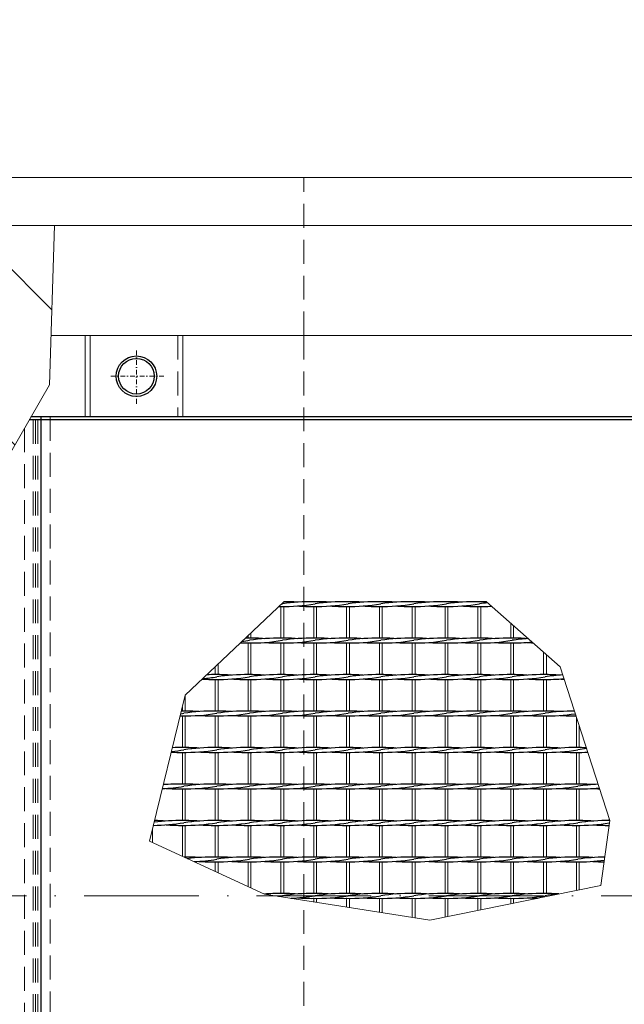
# Model space of a CAD drawing. Header units: millimetres. Extents: x -6178 to 46156, y -8419 to 8560.
# Tile 28 of 256: x 1357 to 1989, y -2119 to -1091. Entities that reach past the tile are written whole.
import ezdxf

# ---------------------------------------------------------------- set-up
doc = ezdxf.new("R2010")
doc.units = ezdxf.units.MM
for name, pattern in [('ACAD_ISO10W100', [18, 12, -3, 0, -3]), ('DASHDOT', [1, 0.5, -0.25, 0, -0.25]), ('HIDDEN', [0.375, 0.25, -0.125])]:
    doc.linetypes.add(name, pattern=pattern)
doc.layers.add('Beschriftung', color=7, linetype='Continuous')
for name, color, linetype, lineweight in [('Betonfundamente', 7, 'Continuous', 18), ('Geländer', 7, 'Continuous', 25), ('Pflaster-Gehweg', 7, 'Continuous', 15), ('Stufen&Podest', 7, 'Continuous', 9), ('Tragegurt', 7, 'Continuous', 20)]:
    doc.layers.add(name, color=color, linetype=linetype, lineweight=lineweight)
doc.styles.add('LBB3.5M1000', font='isocp.shx', dxfattribs={"height": 3.5})

msp = doc.modelspace()

# ---------------------------------------------------------------- hatches: boundary and pattern name
at = {"layer": 'Pflaster-Gehweg'}
h = msp.add_hatch(dxfattribs=at)
h.set_pattern_fill('AR-HBONE', color=256, scale=1.25, style=0)
h.set_pattern_definition([(45, (-179620.36, 16356.67), (2e-14, 179.60512), [381, -127]), (135, (-179530.56, 16446.47), (2e-14, 179.60512), [381, -127])])
h.paths.add_polyline_path([(1388.6111, -1471.7442), (1326.17742, -1579.88251), (1256.83498, -1700.37847), (1178.93061, -1928.78937), (1040.52339, -1986.17134), (918.69256, -2053.27063), (849.48052, -2053.27063), (562.84992, -1949.71329), (496.7157, -1883.57907), (431.36977, -1745.11127), (397.76886, -1552.19291), (367.84898, -1488.19482), (262.31265, -1305.40053), (1393.65418, -1305.40053)], flags=0)

# ---------------------------------------------------------------- linework, layer by layer
at = {"linetype": 'ACAD_ISO10W100', "lineweight": 18, "ltscale": 10}
msp.add_line((7127.74035, -2005.40053), (-5297.4259, -2005.40053), dxfattribs=at)
at = {"layer": 'Betonfundamente', "linetype": 'HIDDEN', "ltscale": 100}
for p, q in [((1654.38052, -1420.40053), (1654.38052, -1255.40053)), ((2654.38052, -1255.40053), (1654.38052, -1255.40053)), ((1654.38052, -1420.40053), (1654.38052, -2590.40053))]:
    msp.add_line(p, q, dxfattribs=at)
at = {"layer": 'Betonfundamente', "linetype": 'HIDDEN', "lineweight": 9, "ltscale": 100}
for p, q in [((1371.47304, -1508.40053), (1371.47304, -2502.40053)), ((1374.07112, -1508.40053), (1374.07112, -2502.40053)), ((1376.38052, -1508.40053), (1376.38052, -2502.40053)), ((1389.38052, -1505.40053), (1389.38052, -2505.40053)), ((1362.38052, -1517.1769), (1362.38052, -2502.40053))]:
    msp.add_line(p, q, dxfattribs=at)
at = {"layer": 'Geländer', "lineweight": 9}
for p, q in [((1425.96909, -1420.40053), (1425.96909, -1505.40053)), ((1430.96665, -1420.40053), (1430.96665, -1505.40053)), ((1527.79439, -1420.40053), (1527.79439, -1505.40053))]:
    msp.add_line(p, q, dxfattribs=at)
at = {"layer": 'Geländer', "linetype": 'HIDDEN', "lineweight": 9, "ltscale": 100}
msp.add_line((1522.79682, -1420.40053), (1522.79682, -1505.40053), dxfattribs=at)
at = {"layer": 'Geländer', "linetype": 'DASHDOT', "lineweight": 9, "ltscale": 10}
for p, q in [((1479.38052, -1491.55799), (1479.38052, -1434.24307)), ((1508.03798, -1462.90053), (1450.72306, -1462.90053))]:
    msp.add_line(p, q, dxfattribs=at)
at = {"layer": 'Geländer'}
for radius in [21.2, 18.6]:
    msp.add_circle((1479.38052, -1462.90053), radius, dxfattribs=at)
at = {"layer": 'Pflaster-Gehweg'}
for p, q in [((2004.38052, -1255.40053), (-4546.19553, -1255.40053)), ((2004.38052, -1305.40053), (-4546.19553, -1305.40053))]:
    msp.add_line(p, q, dxfattribs=at)
at = {"layer": 'Pflaster-Gehweg', "lineweight": 9}
msp.add_lwpolyline([(1393.65418, -1305.40053), (1388.6111, -1471.7442), (1326.17742, -1579.88251), (1256.83498, -1700.37847), (1219.53989, -1809.72543), (1178.93061, -1928.78937), (1040.52339, -1986.17134), (918.69256, -2053.27063), (849.48052, -2053.27063), (677.51749, -1991.14176), (562.84992, -1949.71329), (496.7157, -1883.57907), (431.36977, -1745.11127), (397.76886, -1552.19291), (367.84898, -1488.19482), (262.31265, -1305.40053)], dxfattribs=at)
at = {"layer": 'Stufen&Podest', "lineweight": 30}
for p, q in [((1389.38052, -1508.40053), (1367.44756, -1508.40053)), ((1379.38052, -1508.40053), (1367.44756, -1508.40053)), ((4442.50169, -1505.40053), (1369.17961, -1505.40053)), ((1379.38052, -1505.40053), (1379.38052, -2505.40053)), ((2929.38052, -1508.40053), (1389.38052, -1508.40053))]:
    msp.add_line(p, q, dxfattribs=at)
at = {"layer": 'Stufen&Podest', "lineweight": 20}
for p, q in [((1630.38052, -1703.35862), (1630.38052, -1736.45862)), ((1633.38052, -1703.37034), (1633.38052, -1736.4469)), ((1733.28052, -1698.395), (1733.28052, -1698.35862)), ((1733.28052, -1703.35862), (1733.28052, -1736.45862)), ((1736.28052, -1698.39644), (1736.28052, -1698.3469)), ((1736.28052, -1703.37034), (1736.28052, -1736.4469)), ((1767.58052, -1698.41151), (1767.58052, -1698.35862)), ((1767.58052, -1703.35862), (1767.58052, -1736.45862)), ((1770.58052, -1698.41296), (1770.58052, -1698.3469)), ((1770.58052, -1703.37034), (1770.58052, -1736.4469)), ((1870.48052, -1720.87532), (1870.48052, -1736.45862)), ((1873.48052, -1723.51385), (1873.48052, -1736.4469)), ((1596.08052, -1733.78433), (1596.08052, -1736.45862)), ((1599.08052, -1730.93414), (1599.08052, -1736.4469)), ((1596.08052, -1741.45862), (1596.08052, -1774.55862)), ((1599.08052, -1741.47034), (1599.08052, -1774.5469)), ((1630.38052, -1741.45862), (1630.38052, -1774.55862)), ((1633.38052, -1741.47034), (1633.38052, -1774.5469)), ((1733.28052, -1741.45862), (1733.28052, -1774.55862)), ((1736.28052, -1741.47034), (1736.28052, -1774.5469)), ((1767.58052, -1741.45862), (1767.58052, -1774.55862)), ((1770.58052, -1741.47034), (1770.58052, -1774.5469)), ((1870.48052, -1741.45862), (1870.48052, -1774.55862)), ((1873.48052, -1741.47034), (1873.48052, -1774.5469)), ((1904.78052, -1751.04243), (1904.78052, -1774.55862)), ((1907.78052, -1753.68095), (1907.78052, -1774.5469)), ((1596.08052, -1779.55862), (1596.08052, -1812.65862)), ((1599.08052, -1779.57034), (1599.08052, -1812.6469)), ((1630.38052, -1779.55862), (1630.38052, -1812.65862)), ((1633.38052, -1779.57034), (1633.38052, -1812.6469)), ((1733.28052, -1779.55862), (1733.28052, -1812.65862)), ((1736.28052, -1779.57034), (1736.28052, -1812.6469)), ((1767.58052, -1779.55862), (1767.58052, -1812.65862)), ((1770.58052, -1779.57034), (1770.58052, -1812.6469)), ((1870.48052, -1779.55862), (1870.48052, -1812.65862)), ((1873.48052, -1779.57034), (1873.48052, -1812.6469)), ((1904.78052, -1779.55862), (1904.78052, -1812.65862)), ((1907.78052, -1779.57034), (1907.78052, -1812.6469)), ((1596.08052, -1817.65862), (1596.08052, -1850.75862)), ((1599.08052, -1817.67034), (1599.08052, -1850.7469)), ((1630.38052, -1817.65862), (1630.38052, -1850.75862)), ((1633.38052, -1817.67034), (1633.38052, -1850.7469)), ((1733.28052, -1817.65862), (1733.28052, -1850.75862)), ((1736.28052, -1817.67034), (1736.28052, -1850.7469)), ((1767.58052, -1817.65862), (1767.58052, -1850.75862)), ((1770.58052, -1817.67034), (1770.58052, -1850.7469)), ((1870.48052, -1817.65862), (1870.48052, -1850.75862)), ((1873.48052, -1817.67034), (1873.48052, -1850.7469)), ((1904.78052, -1817.65862), (1904.78052, -1850.75862)), ((1907.78052, -1817.67034), (1907.78052, -1850.7469)), ((1596.08052, -1855.75862), (1596.08052, -1888.85862)), ((1599.08052, -1855.77034), (1599.08052, -1888.8469)), ((1630.38052, -1855.75862), (1630.38052, -1888.85862)), ((1633.38052, -1855.77034), (1633.38052, -1888.8469)), ((1733.28052, -1855.75862), (1733.28052, -1888.85862)), ((1736.28052, -1855.77034), (1736.28052, -1888.8469)), ((1767.58052, -1855.75862), (1767.58052, -1888.85862)), ((1770.58052, -1855.77034), (1770.58052, -1888.8469)), ((1870.48052, -1855.75862), (1870.48052, -1888.85862)), ((1873.48052, -1855.77034), (1873.48052, -1888.8469)), ((1904.78052, -1855.75862), (1904.78052, -1888.85862)), ((1907.78052, -1855.77034), (1907.78052, -1888.8469)), ((1596.08052, -1893.85862), (1596.08052, -1926.95862)), ((1599.08052, -1893.87034), (1599.08052, -1926.9469)), ((1630.38052, -1893.85862), (1630.38052, -1926.95862)), ((1633.38052, -1893.87034), (1633.38052, -1926.9469)), ((1733.28052, -1893.85862), (1733.28052, -1926.95862)), ((1736.28052, -1893.87034), (1736.28052, -1926.9469)), ((1767.58052, -1893.85862), (1767.58052, -1926.95862)), ((1770.58052, -1893.87034), (1770.58052, -1926.9469)), ((1870.48052, -1893.85862), (1870.48052, -1926.95862)), ((1873.48052, -1893.87034), (1873.48052, -1926.9469)), ((1904.78052, -1893.85862), (1904.78052, -1926.95862)), ((1907.78052, -1893.87034), (1907.78052, -1926.9469)), ((1596.08052, -1931.95862), (1596.08052, -1965.05862)), ((1599.08052, -1931.97034), (1599.08052, -1965.0469)), ((1630.38052, -1931.95862), (1630.38052, -1965.05862)), ((1633.38052, -1931.97034), (1633.38052, -1965.0469)), ((1733.28052, -1931.95862), (1733.28052, -1965.05862)), ((1736.28052, -1931.97034), (1736.28052, -1965.0469)), ((1767.58052, -1931.95862), (1767.58052, -1965.05862)), ((1770.58052, -1931.97034), (1770.58052, -1965.0469)), ((1870.48052, -1931.95862), (1870.48052, -1965.05862)), ((1873.48052, -1931.97034), (1873.48052, -1965.0469)), ((1904.78052, -1931.95862), (1904.78052, -1965.05862)), ((1907.78052, -1931.97034), (1907.78052, -1965.0469)), ((1496.18052, -1936.25125), (1496.18052, -1949.88821)), ((1596.08052, -1970.05862), (1596.08052, -1995.82879)), ((1599.08052, -1970.07034), (1599.08052, -1997.20839)), ((1630.38052, -1970.05862), (1630.38052, -2003.15862)), ((1633.38052, -1970.07034), (1633.38052, -2003.1469)), ((1733.28052, -1970.05862), (1733.28052, -2003.15862)), ((1736.28052, -1970.07034), (1736.28052, -2003.1469)), ((1767.58052, -1970.05862), (1767.58052, -2003.15862)), ((1770.58052, -1970.07034), (1770.58052, -2003.1469)), ((1870.48052, -1970.05862), (1870.48052, -2003.15862)), ((1873.48052, -1970.07034), (1873.48052, -2003.1469)), ((1904.78052, -1970.05862), (1904.78052, -2003.15862)), ((1907.78052, -1970.07034), (1907.78052, -2003.1469)), ((1733.28052, -2008.15862), (1733.28052, -2022.60467)), ((1736.28052, -2008.17034), (1736.28052, -2023.07731)), ((1767.58052, -2008.15862), (1767.58052, -2028.00855)), ((1770.58052, -2008.17034), (1770.58052, -2028.48119)), ((1870.48052, -2008.15862), (1870.48052, -2013.78158)), ((1873.48052, -2008.17034), (1873.48052, -2013.1739))]:
    msp.add_line(p, q, dxfattribs=at)
at = {"layer": 'Stufen&Podest'}
for p, q in [((1664.68052, -1698.36197), (1664.68052, -1698.35862)), ((1664.68052, -1703.35862), (1664.68052, -1736.45862)), ((1667.68052, -1698.36341), (1667.68052, -1698.3469)), ((1667.68052, -1703.37034), (1667.68052, -1736.4469)), ((1698.98052, -1698.37848), (1698.98052, -1698.35862)), ((1698.98052, -1703.35862), (1698.98052, -1736.45862)), ((1701.98052, -1698.37993), (1701.98052, -1698.3469)), ((1701.98052, -1703.37034), (1701.98052, -1736.4469)), ((1801.88052, -1698.42803), (1801.88052, -1698.35862)), ((1801.88052, -1703.35862), (1801.88052, -1736.45862)), ((1804.88052, -1698.42947), (1804.88052, -1698.3469)), ((1804.88052, -1703.37034), (1804.88052, -1736.4469)), ((1836.18052, -1698.44455), (1836.18052, -1698.35862)), ((1836.18052, -1703.35862), (1836.18052, -1736.45862)), ((1839.18052, -1698.44599), (1839.18052, -1698.3469)), ((1839.18052, -1703.37034), (1839.18052, -1736.4469)), ((1664.68052, -1741.45862), (1664.68052, -1774.55862)), ((1667.68052, -1741.47034), (1667.68052, -1774.5469)), ((1698.98052, -1741.45862), (1698.98052, -1774.55862)), ((1701.98052, -1741.47034), (1701.98052, -1774.5469)), ((1801.88052, -1741.45862), (1801.88052, -1774.55862)), ((1804.88052, -1741.47034), (1804.88052, -1774.5469)), ((1836.18052, -1741.45862), (1836.18052, -1774.55862)), ((1839.18052, -1741.47034), (1839.18052, -1774.5469)), ((1561.78052, -1766.37157), (1561.78052, -1774.55862)), ((1564.78052, -1763.52138), (1564.78052, -1774.5469)), ((1561.78052, -1779.55862), (1561.78052, -1812.65862)), ((1564.78052, -1779.57034), (1564.78052, -1812.6469)), ((1664.68052, -1779.55862), (1664.68052, -1812.65862)), ((1667.68052, -1779.57034), (1667.68052, -1812.6469)), ((1698.98052, -1779.55862), (1698.98052, -1812.65862)), ((1701.98052, -1779.57034), (1701.98052, -1812.6469)), ((1801.88052, -1779.55862), (1801.88052, -1812.65862)), ((1804.88052, -1779.57034), (1804.88052, -1812.6469)), ((1836.18052, -1779.55862), (1836.18052, -1812.65862)), ((1839.18052, -1779.57034), (1839.18052, -1812.6469)), ((1530.48052, -1796.10862), (1530.48052, -1812.6469)), ((1527.48052, -1808.36599), (1527.48052, -1812.65862)), ((1527.48052, -1817.65862), (1527.48052, -1850.75862)), ((1530.48052, -1817.67034), (1530.48052, -1850.7469)), ((1561.78052, -1817.65862), (1561.78052, -1850.75862)), ((1564.78052, -1817.67034), (1564.78052, -1850.7469)), ((1664.68052, -1817.65862), (1664.68052, -1850.75862)), ((1667.68052, -1817.67034), (1667.68052, -1850.7469)), ((1698.98052, -1817.65862), (1698.98052, -1850.75862)), ((1701.98052, -1817.67034), (1701.98052, -1850.7469)), ((1801.88052, -1817.65862), (1801.88052, -1850.75862)), ((1804.88052, -1817.67034), (1804.88052, -1850.7469)), ((1836.18052, -1817.65862), (1836.18052, -1850.75862)), ((1839.18052, -1817.67034), (1839.18052, -1850.7469)), ((1939.08052, -1818.93958), (1939.08052, -1850.75862)), ((1942.08052, -1828.24519), (1942.08052, -1850.7469)), ((1527.48052, -1855.75862), (1527.48052, -1888.85862)), ((1530.48052, -1855.77034), (1530.48052, -1888.8469)), ((1561.78052, -1855.75862), (1561.78052, -1888.85862)), ((1564.78052, -1855.77034), (1564.78052, -1888.8469)), ((1664.68052, -1855.75862), (1664.68052, -1888.85862)), ((1667.68052, -1855.77034), (1667.68052, -1888.8469)), ((1698.98052, -1855.75862), (1698.98052, -1888.85862)), ((1701.98052, -1855.77034), (1701.98052, -1888.8469)), ((1801.88052, -1855.75862), (1801.88052, -1888.85862)), ((1804.88052, -1855.77034), (1804.88052, -1888.8469)), ((1836.18052, -1855.75862), (1836.18052, -1888.85862)), ((1839.18052, -1855.77034), (1839.18052, -1888.8469)), ((1939.08052, -1855.75862), (1939.08052, -1888.85862)), ((1942.08052, -1855.77034), (1942.08052, -1888.8469)), ((1527.48052, -1893.85862), (1527.48052, -1926.95862)), ((1530.48052, -1893.87034), (1530.48052, -1926.9469)), ((1561.78052, -1893.85862), (1561.78052, -1926.95862)), ((1564.78052, -1893.87034), (1564.78052, -1926.9469)), ((1664.68052, -1893.85862), (1664.68052, -1926.95862)), ((1667.68052, -1893.87034), (1667.68052, -1926.9469)), ((1698.98052, -1893.85862), (1698.98052, -1926.95862)), ((1701.98052, -1893.87034), (1701.98052, -1926.9469)), ((1801.88052, -1893.85862), (1801.88052, -1926.95862)), ((1804.88052, -1893.87034), (1804.88052, -1926.9469)), ((1836.18052, -1893.85862), (1836.18052, -1926.95862)), ((1839.18052, -1893.87034), (1839.18052, -1926.9469)), ((1939.08052, -1893.85862), (1939.08052, -1926.95862)), ((1942.08052, -1893.87034), (1942.08052, -1926.9469)), ((1527.48052, -1931.95862), (1527.48052, -1964.28201)), ((1530.48052, -1931.97034), (1530.48052, -1965.0469)), ((1561.78052, -1931.95862), (1561.78052, -1965.05862)), ((1564.78052, -1931.97034), (1564.78052, -1965.0469)), ((1664.68052, -1931.95862), (1664.68052, -1965.05862)), ((1667.68052, -1931.97034), (1667.68052, -1965.0469)), ((1698.98052, -1931.95862), (1698.98052, -1965.05862)), ((1701.98052, -1931.97034), (1701.98052, -1965.0469)), ((1801.88052, -1931.95862), (1801.88052, -1965.05862)), ((1804.88052, -1931.97034), (1804.88052, -1965.0469)), ((1836.18052, -1931.95862), (1836.18052, -1965.05862)), ((1839.18052, -1931.97034), (1839.18052, -1965.0469)), ((1939.08052, -1931.95862), (1939.08052, -1965.05862)), ((1942.08052, -1931.97034), (1942.08052, -1965.0469)), ((1973.38052, -1925.33378), (1973.38052, -1926.95862)), ((1561.78052, -1970.05862), (1561.78052, -1980.0554)), ((1564.78052, -1970.07034), (1564.78052, -1981.435)), ((1664.68052, -1970.05862), (1664.68052, -2003.15862)), ((1667.68052, -1970.07034), (1667.68052, -2003.1469)), ((1698.98052, -1970.05862), (1698.98052, -2003.15862)), ((1701.98052, -1970.07034), (1701.98052, -2003.1469)), ((1801.88052, -1970.05862), (1801.88052, -2003.15862)), ((1804.88052, -1970.07034), (1804.88052, -2003.1469)), ((1836.18052, -1970.05862), (1836.18052, -2003.15862)), ((1839.18052, -1970.07034), (1839.18052, -2003.1469)), ((1939.08052, -1970.05862), (1939.08052, -1999.88588)), ((1942.08052, -1970.07034), (1942.08052, -1999.2782)), ((1664.68052, -2008.15862), (1664.68052, -2011.79691)), ((1667.68052, -2008.17034), (1667.68052, -2012.26955)), ((1698.98052, -2008.15862), (1698.98052, -2017.20079)), ((1701.98052, -2008.17034), (1701.98052, -2017.67343)), ((1801.88052, -2008.15862), (1801.88052, -2027.67728)), ((1804.88052, -2008.17034), (1804.88052, -2027.0696)), ((1836.18052, -2008.15862), (1836.18052, -2020.72943)), ((1839.18052, -2008.17034), (1839.18052, -2020.12175))]:
    msp.add_line(p, q, dxfattribs=at)
msp.add_lwpolyline([(1922.10309, -1766.27776), (1844.98154, -1698.44878), (1633.38052, -1698.3469), (1530.48052, -1796.10862), (1493.18052, -1948.50862), (1613.14981, -2003.67838), (1785.95437, -2030.9033), (1964.74934, -1994.68637), (1973.90267, -1926.95342)], close=True, dxfattribs=at)
at = {"layer": 'Stufen&Podest', "lineweight": 30}
for centre, start, end in [((1628.07952, -1498.36863), 270.00687977, 270.64315173), ((1632.68152, -1498.38036), 269.21089483, 279.41143824), ((1598.38152, -1498.38036), 279.1016774, 279.41143824), ((1662.37952, -1903.32516), 89.21089462, 98.55019958), ((1632.68152, -1903.33688), 85.86862888, 89.80462657), ((1662.37952, -1498.36863), 265.86862913, 270.64315173), ((1666.98152, -1498.38036), 269.21089495, 279.41143824), ((1666.98152, -1903.33688), 85.8686289, 90.49720198), ((1696.67952, -1903.32516), 89.2108945, 98.55019958), ((1696.67952, -1498.36863), 265.86862909, 270.64315173), ((1701.28152, -1498.38036), 269.21089474, 279.41143824), ((1701.28152, -1903.33688), 85.86862891, 90.49720181), ((1730.97952, -1903.32516), 89.21089473, 98.55019958), ((1730.97952, -1498.36863), 265.86862909, 270.64315173), ((1735.58152, -1498.38036), 269.21089474, 279.41143824), ((1735.58152, -1903.33688), 85.86862885, 90.49720197), ((1765.27952, -1903.32516), 89.21089472, 98.55019958), ((1765.27952, -1498.36863), 265.86862907, 270.64315173), ((1769.88152, -1498.38036), 269.21089483, 279.41143824), ((1769.88152, -1903.33688), 85.86862888, 90.49720201), ((1799.57952, -1903.32516), 89.21089462, 98.55019958), ((1799.57952, -1498.36863), 265.86862913, 270.64315173), ((1804.18152, -1498.38036), 269.21089495, 279.41143824), ((1804.18152, -1903.33688), 85.8686289, 90.49720198), ((1833.87952, -1903.32516), 89.2108945, 98.55019958), ((1833.87952, -1498.36863), 265.86862909, 270.64315173), ((1838.48152, -1498.38036), 269.21089474, 273.2765032), ((1838.48152, -1903.33688), 88.18291536, 90.49720181), ((1868.17952, -1903.32516), 96.15652523, 98.55019958), ((1593.77952, -1941.42516), 89.21089473, 90.13654414), ((1598.38152, -1941.43688), 85.86862885, 90.49720197), ((1628.07952, -1941.42516), 89.21089472, 98.55019958), ((1632.68152, -1941.43688), 85.86862888, 90.49720201), ((1662.37952, -1941.42516), 89.21089462, 98.55019958), ((1666.98152, -1941.43688), 85.8686289, 90.49720198), ((1696.67952, -1941.42516), 89.2108945, 98.55019958), ((1701.28152, -1941.43688), 85.86862891, 90.49720181), ((1730.97952, -1941.42516), 89.21089473, 98.55019958), ((1735.58152, -1941.43688), 85.86862885, 90.49720197), ((1765.27952, -1941.42516), 89.21089472, 98.55019958), ((1769.88152, -1941.43688), 85.86862888, 90.49720201), ((1799.57952, -1941.42516), 89.21089462, 98.55019958), ((1804.18152, -1941.43688), 85.8686289, 90.49720198), ((1833.87952, -1941.42516), 89.2108945, 98.55019958), ((1838.48152, -1941.43688), 85.86862891, 90.49720181), ((1868.17952, -1941.42516), 89.21089473, 98.55019958), ((1872.78152, -1941.43688), 85.86862885, 90.49720197), ((1902.47952, -1941.42516), 93.85488134, 98.55019958), ((1593.77952, -1536.46863), 268.40812785, 270.64315173), ((1564.08152, -1536.48036), 277.17301747, 279.41143824), ((1598.38152, -1536.48036), 269.21089474, 279.41143824), ((1628.07952, -1536.46863), 265.86862907, 270.64315173), ((1632.68152, -1536.48036), 269.21089483, 279.41143824), ((1662.37952, -1536.46863), 265.86862913, 270.64315173), ((1666.98152, -1536.48036), 269.21089495, 279.41143824), ((1696.67952, -1536.46863), 265.86862909, 270.64315173), ((1701.28152, -1536.48036), 269.21089474, 279.41143824), ((1730.97952, -1536.46863), 265.86862909, 270.64315173), ((1735.58152, -1536.48036), 269.21089474, 279.41143824), ((1765.27952, -1536.46863), 265.86862907, 270.64315173), ((1769.88152, -1536.48036), 269.21089483, 279.41143824), ((1799.57952, -1536.46863), 265.86862913, 270.64315173), ((1804.18152, -1536.48036), 269.21089495, 279.41143824), ((1833.87952, -1536.46863), 265.86862909, 270.64315173), ((1838.48152, -1536.48036), 269.21089474, 279.41143824), ((1868.17952, -1536.46863), 265.86862909, 270.64315173), ((1872.78152, -1536.48036), 269.21089474, 275.60022301), ((1902.47952, -1536.46863), 265.86862907, 267.53687676), ((1529.78152, -1574.58036), 275.32880472, 279.41143824), ((1559.47952, -1979.52516), 89.2108945, 91.78784152), ((1564.08152, -1574.58036), 269.21089474, 279.41143824), ((1564.08152, -1979.53688), 85.86862891, 90.49720181), ((1593.77952, -1979.52516), 89.21089473, 98.55019958), ((1598.38152, -1574.58036), 269.21089474, 279.41143824), ((1598.38152, -1979.53688), 85.86862885, 90.49720197), ((1628.07952, -1979.52516), 89.21089472, 98.55019958), ((1632.68152, -1574.58036), 269.21089483, 279.41143824), ((1632.68152, -1979.53688), 85.86862888, 90.49720201), ((1662.37952, -1979.52516), 89.21089462, 98.55019958), ((1666.98152, -1574.58036), 269.21089495, 279.41143824), ((1666.98152, -1979.53688), 85.8686289, 90.49720198), ((1696.67952, -1979.52516), 89.2108945, 98.55019958), ((1701.28152, -1574.58036), 269.21089474, 279.41143824), ((1701.28152, -1979.53688), 85.86862891, 90.49720181), ((1730.97952, -1979.52516), 89.21089473, 98.55019958), ((1735.58152, -1574.58036), 269.21089474, 279.41143824), ((1735.58152, -1979.53688), 85.86862885, 90.49720197), ((1765.27952, -1979.52516), 89.21089472, 98.55019958), ((1769.88152, -1574.58036), 269.21089483, 279.41143824), ((1769.88152, -1979.53688), 85.86862888, 90.49720201), ((1799.57952, -1979.52516), 89.21089462, 98.55019958), ((1804.18152, -1574.58036), 269.21089495, 279.41143824), ((1804.18152, -1979.53688), 85.8686289, 90.49720198), ((1833.87952, -1979.52516), 89.2108945, 98.55019958), ((1838.48152, -1574.58036), 269.21089474, 279.41143824), ((1838.48152, -1979.53688), 85.86862891, 90.49720181), ((1868.17952, -1979.52516), 89.21089473, 98.55019958), ((1872.78152, -1574.58036), 269.21089474, 279.41143824), ((1872.78152, -1979.53688), 85.86862885, 90.49720197), ((1902.47952, -1979.52516), 89.21089472, 98.55019958), ((1907.08152, -1574.58036), 269.21089483, 275.32441951), ((1907.08152, -1979.53688), 85.86862888, 90.49720201), ((1936.77952, -1979.52516), 93.32886899, 98.55019958), ((1559.47952, -1574.56863), 266.85262085, 270.64315173), ((1593.77952, -1574.56863), 265.86862909, 270.64315173), ((1628.07952, -1574.56863), 265.86862907, 270.64315173), ((1662.37952, -1574.56863), 265.86862913, 270.64315173), ((1696.67952, -1574.56863), 265.86862909, 270.64315173), ((1730.97952, -1574.56863), 265.86862909, 270.64315173), ((1765.27952, -1574.56863), 265.86862907, 270.64315173), ((1799.57952, -1574.56863), 265.86862913, 270.64315173), ((1833.87952, -1574.56863), 265.86862909, 270.64315173), ((1868.17952, -1574.56863), 265.86862909, 270.64315173), ((1902.47952, -1574.56863), 265.86862907, 270.64315173), ((1936.77952, -1574.56863), 265.86862913, 267.06926754), ((1525.17952, -1612.66863), 270.00736057, 270.64315173), ((1495.48152, -1612.68036), 278.49205942, 279.41143824), ((1525.17952, -2017.62516), 89.21089462, 89.64909021), ((1529.78152, -1612.68036), 269.21089495, 279.41143824), ((1529.78152, -2017.63688), 85.8686289, 90.49720198), ((1559.47952, -2017.62516), 89.2108945, 98.55019958), ((1559.47952, -1612.66863), 265.86862909, 270.64315173), ((1564.08152, -1612.68036), 269.21089474, 279.41143824), ((1564.08152, -2017.63688), 85.86862891, 90.49720181), ((1593.77952, -2017.62516), 89.21089473, 98.55019958), ((1593.77952, -1612.66863), 265.86862909, 270.64315173), ((1598.38152, -1612.68036), 269.21089474, 279.41143824), ((1598.38152, -2017.63688), 85.86862885, 90.49720197), ((1628.07952, -2017.62516), 89.21089472, 98.55019958), ((1628.07952, -1612.66863), 265.86862907, 270.64315173), ((1632.68152, -1612.68036), 269.21089483, 279.41143824), ((1632.68152, -2017.63688), 85.86862888, 90.49720201), ((1662.37952, -2017.62516), 89.21089462, 98.55019958), ((1662.37952, -1612.66863), 265.86862913, 270.64315173), ((1666.98152, -1612.68036), 269.21089495, 279.41143824), ((1666.98152, -2017.63688), 85.8686289, 90.49720198), ((1696.67952, -2017.62516), 89.2108945, 98.55019958), ((1696.67952, -1612.66863), 265.86862909, 270.64315173), ((1701.28152, -1612.68036), 269.21089474, 279.41143824), ((1701.28152, -2017.63688), 85.86862891, 90.49720181), ((1730.97952, -2017.62516), 89.21089473, 98.55019958), ((1730.97952, -1612.66863), 265.86862909, 270.64315173), ((1735.58152, -1612.68036), 269.21089474, 279.41143824), ((1735.58152, -2017.63688), 85.86862885, 90.49720197), ((1765.27952, -2017.62516), 89.21089472, 98.55019958), ((1765.27952, -1612.66863), 265.86862907, 270.64315173), ((1769.88152, -1612.68036), 269.21089483, 279.41143824), ((1769.88152, -2017.63688), 85.86862888, 90.49720201), ((1799.57952, -2017.62516), 89.21089462, 98.55019958), ((1799.57952, -1612.66863), 265.86862913, 270.64315173), ((1804.18152, -1612.68036), 269.21089495, 279.41143824), ((1804.18152, -2017.63688), 85.8686289, 90.49720198), ((1833.87952, -2017.62516), 89.2108945, 98.55019958), ((1833.87952, -1612.66863), 265.86862909, 270.64315173), ((1838.48152, -1612.68036), 269.21089474, 279.41143824), ((1838.48152, -2017.63688), 85.86862891, 90.49720181), ((1868.17952, -2017.62516), 89.21089473, 98.55019958), ((1868.17952, -1612.66863), 265.86862909, 270.64315173), ((1872.78152, -1612.68036), 269.21089474, 279.41143824), ((1872.78152, -2017.63688), 85.86862885, 90.49720197), ((1902.47952, -2017.62516), 89.21089472, 98.55019958), ((1902.47952, -1612.66863), 265.86862907, 270.64315173), ((1907.08152, -1612.68036), 269.21089483, 278.65221267), ((1907.08152, -2017.63688), 85.86862888, 90.49720201), ((1936.77952, -2017.62516), 89.9250309, 98.55019958), ((1936.77952, -1612.66863), 265.86862913, 270.52704719), ((1941.38152, -1612.68036), 269.21089495, 269.24095783), ((1525.17952, -2055.72516), 89.21089462, 92.26676515), ((1529.78152, -2055.73688), 85.8686289, 90.49720198), ((1559.47952, -2055.72516), 89.2108945, 98.55019958), ((1564.08152, -2055.73688), 85.86862891, 90.49720181), ((1593.77952, -2055.72516), 89.21089473, 98.55019958), ((1598.38152, -2055.73688), 85.86862885, 90.49720197), ((1628.07952, -2055.72516), 89.21089472, 98.55019958), ((1632.68152, -2055.73688), 85.86862888, 90.49720201), ((1662.37952, -2055.72516), 89.21089462, 98.55019958), ((1666.98152, -2055.73688), 85.8686289, 90.49720198), ((1696.67952, -2055.72516), 89.2108945, 98.55019958), ((1701.28152, -2055.73688), 85.86862891, 90.49720181), ((1730.97952, -2055.72516), 89.21089473, 98.55019958), ((1735.58152, -2055.73688), 85.86862885, 90.49720197), ((1765.27952, -2055.72516), 89.21089472, 98.55019958), ((1769.88152, -2055.73688), 85.86862888, 90.49720201), ((1799.57952, -2055.72516), 89.21089462, 98.55019958), ((1804.18152, -2055.73688), 85.8686289, 90.49720198), ((1833.87952, -2055.72516), 89.2108945, 98.55019958), ((1838.48152, -2055.73688), 85.86862891, 90.49720181), ((1868.17952, -2055.72516), 89.21089473, 98.55019958), ((1872.78152, -2055.73688), 85.86862885, 90.49720197), ((1902.47952, -2055.72516), 89.21089472, 98.55019958), ((1907.08152, -2055.73688), 85.86862888, 90.49720201), ((1936.77952, -2055.72516), 89.21089462, 98.55019958), ((1941.38152, -2055.73688), 87.76249813, 90.49720198), ((1525.17952, -1650.76863), 267.41438811, 270.64315173), ((1495.48152, -1650.78036), 275.7820394, 279.41143824), ((1529.78152, -1650.78036), 269.21089495, 279.41143824), ((1559.47952, -1650.76863), 265.86862909, 270.64315173), ((1564.08152, -1650.78036), 269.21089474, 279.41143824), ((1593.77952, -1650.76863), 265.86862909, 270.64315173), ((1598.38152, -1650.78036), 269.21089474, 279.41143824), ((1628.07952, -1650.76863), 265.86862907, 270.64315173), ((1632.68152, -1650.78036), 269.21089483, 279.41143824), ((1662.37952, -1650.76863), 265.86862913, 270.64315173), ((1666.98152, -1650.78036), 269.21089495, 279.41143824), ((1696.67952, -1650.76863), 265.86862909, 270.64315173), ((1701.28152, -1650.78036), 269.21089474, 279.41143824), ((1730.97952, -1650.76863), 265.86862909, 270.64315173), ((1735.58152, -1650.78036), 269.21089474, 279.41143824), ((1765.27952, -1650.76863), 265.86862907, 270.64315173), ((1769.88152, -1650.78036), 269.21089483, 279.41143824), ((1799.57952, -1650.76863), 265.86862913, 270.64315173), ((1804.18152, -1650.78036), 269.21089495, 279.41143824), ((1833.87952, -1650.76863), 265.86862909, 270.64315173), ((1838.48152, -1650.78036), 269.21089474, 279.41143824), ((1868.17952, -1650.76863), 265.86862909, 270.64315173), ((1872.78152, -1650.78036), 269.21089474, 279.41143824), ((1902.47952, -1650.76863), 265.86862907, 270.64315173), ((1907.08152, -1650.78036), 269.21089483, 279.41143824), ((1936.77952, -1650.76863), 265.86862913, 270.64315173), ((1941.38152, -1650.78036), 269.21089495, 272.65681473), ((1971.07952, -2055.72516), 95.98898749, 98.55019958), ((1495.48152, -1688.88036), 273.11679415, 279.41143824), ((1525.17952, -2093.82516), 89.21089462, 94.9192679), ((1495.48152, -2093.83688), 85.86862888, 86.58456096), ((1529.78152, -1688.88036), 269.21089495, 279.41143824), ((1529.78152, -2093.83688), 85.8686289, 90.49720198), ((1559.47952, -2093.82516), 89.2108945, 98.55019958), ((1564.08152, -1688.88036), 269.21089474, 279.41143824), ((1564.08152, -2093.83688), 85.86862891, 90.49720181), ((1593.77952, -2093.82516), 89.21089473, 98.55019958), ((1598.38152, -1688.88036), 269.21089474, 279.41143824), ((1598.38152, -2093.83688), 85.86862885, 90.49720197), ((1628.07952, -2093.82516), 89.21089472, 98.55019958), ((1632.68152, -1688.88036), 269.21089483, 279.41143824), ((1632.68152, -2093.83688), 85.86862888, 90.49720201), ((1662.37952, -2093.82516), 89.21089462, 98.55019958), ((1666.98152, -1688.88036), 269.21089495, 279.41143824), ((1666.98152, -2093.83688), 85.8686289, 90.49720198), ((1696.67952, -2093.82516), 89.2108945, 98.55019958), ((1701.28152, -1688.88036), 269.21089474, 279.41143824), ((1701.28152, -2093.83688), 85.86862891, 90.49720181), ((1730.97952, -2093.82516), 89.21089473, 98.55019958), ((1735.58152, -1688.88036), 269.21089474, 279.41143824), ((1735.58152, -2093.83688), 85.86862885, 90.49720197), ((1765.27952, -2093.82516), 89.21089472, 98.55019958), ((1769.88152, -1688.88036), 269.21089483, 279.41143824), ((1769.88152, -2093.83688), 85.86862888, 90.49720201), ((1799.57952, -2093.82516), 89.21089462, 98.55019958), ((1804.18152, -1688.88036), 269.21089495, 279.41143824), ((1804.18152, -2093.83688), 85.8686289, 90.49720198), ((1833.87952, -2093.82516), 89.2108945, 98.55019958), ((1838.48152, -1688.88036), 269.21089474, 279.41143824), ((1838.48152, -2093.83688), 85.86862891, 90.49720181), ((1868.17952, -2093.82516), 89.21089473, 98.55019958), ((1872.78152, -1688.88036), 269.21089474, 279.41143824), ((1872.78152, -2093.83688), 85.86862885, 90.49720197), ((1902.47952, -2093.82516), 89.21089472, 98.55019958), ((1907.08152, -1688.88036), 269.21089483, 279.41143824), ((1907.08152, -2093.83688), 85.86862888, 90.49720201), ((1936.77952, -2093.82516), 89.21089462, 98.55019958), ((1941.38152, -2093.83688), 85.8686289, 90.49720198), ((1971.07952, -2093.82516), 92.62729243, 98.55019958), ((1525.17952, -1688.86863), 265.86862913, 270.64315173), ((1559.47952, -1688.86863), 265.86862909, 270.64315173), ((1593.77952, -1688.86863), 265.86862909, 270.64315173), ((1628.07952, -1688.86863), 265.86862907, 270.64315173), ((1662.37952, -1688.86863), 265.86862913, 270.64315173), ((1696.67952, -1688.86863), 265.86862909, 270.64315173), ((1730.97952, -1688.86863), 265.86862909, 270.64315173), ((1765.27952, -1688.86863), 265.86862907, 270.64315173), ((1799.57952, -1688.86863), 265.86862913, 270.64315173), ((1833.87952, -1688.86863), 265.86862909, 270.64315173), ((1868.17952, -1688.86863), 265.86862909, 270.64315173), ((1902.47952, -1688.86863), 265.86862907, 270.64315173), ((1936.77952, -1688.86863), 265.86862913, 270.64315173), ((1941.38152, -1688.88036), 269.21089495, 276.01809531), ((1971.07952, -1688.86863), 265.86862909, 267.79283024), ((1495.48152, -1726.98036), 270.48865829, 279.41143824), ((1525.17952, -2131.92516), 89.21089462, 97.61397239), ((1495.48152, -2131.93688), 85.86862888, 89.16949104), ((1525.17952, -1726.96863), 265.86862913, 270.64315173), ((1529.78152, -1726.98036), 269.21089495, 279.41143824), ((1529.78152, -2131.93688), 85.8686289, 90.49720198), ((1559.47952, -2131.92516), 89.2108945, 98.55019958), ((1559.47952, -1726.96863), 265.86862909, 270.64315173), ((1564.08152, -1726.98036), 269.21089474, 279.41143824), ((1564.08152, -2131.93688), 85.86862891, 90.49720181), ((1593.77952, -2131.92516), 89.21089473, 98.55019958), ((1593.77952, -1726.96863), 265.86862909, 270.64315173), ((1598.38152, -1726.98036), 269.21089474, 279.41143824), ((1598.38152, -2131.93688), 85.86862885, 90.49720197), ((1628.07952, -2131.92516), 89.21089472, 98.55019958), ((1628.07952, -1726.96863), 265.86862907, 270.64315173), ((1632.68152, -1726.98036), 269.21089483, 279.41143824), ((1632.68152, -2131.93688), 85.86862888, 90.49720201), ((1662.37952, -2131.92516), 89.21089462, 98.55019958), ((1662.37952, -1726.96863), 265.86862913, 270.64315173), ((1666.98152, -1726.98036), 269.21089495, 279.41143824), ((1666.98152, -2131.93688), 85.8686289, 90.49720198), ((1696.67952, -2131.92516), 89.2108945, 98.55019958), ((1696.67952, -1726.96863), 265.86862909, 270.64315173), ((1701.28152, -1726.98036), 269.21089474, 279.41143824), ((1701.28152, -2131.93688), 85.86862891, 90.49720181), ((1730.97952, -2131.92516), 89.21089473, 98.55019958), ((1730.97952, -1726.96863), 265.86862909, 270.64315173), ((1735.58152, -1726.98036), 269.21089474, 279.41143824), ((1735.58152, -2131.93688), 85.86862885, 90.49720197), ((1765.27952, -2131.92516), 89.21089472, 98.55019958), ((1765.27952, -1726.96863), 265.86862907, 270.64315173), ((1769.88152, -1726.98036), 269.21089483, 279.41143824), ((1769.88152, -2131.93688), 85.86862888, 90.49720201), ((1799.57952, -2131.92516), 89.21089462, 98.55019958), ((1799.57952, -1726.96863), 265.86862913, 270.64315173), ((1804.18152, -1726.98036), 269.21089495, 279.41143824), ((1804.18152, -2131.93688), 85.8686289, 90.49720198), ((1833.87952, -2131.92516), 89.2108945, 98.55019958), ((1833.87952, -1726.96863), 265.86862909, 270.64315173), ((1838.48152, -1726.98036), 269.21089474, 279.41143824), ((1838.48152, -2131.93688), 85.86862891, 90.49720181), ((1868.17952, -2131.92516), 89.21089473, 98.55019958), ((1868.17952, -1726.96863), 265.86862909, 270.64315173), ((1872.78152, -1726.98036), 269.21089474, 279.41143824), ((1872.78152, -2131.93688), 85.86862885, 90.49720197), ((1902.47952, -2131.92516), 89.21089472, 98.55019958), ((1902.47952, -1726.96863), 265.86862907, 270.64315173), ((1907.08152, -1726.98036), 269.21089483, 279.41143824), ((1907.08152, -2131.93688), 85.86862888, 90.49720201), ((1936.77952, -2131.92516), 89.21089462, 98.55019958), ((1936.77952, -1726.96863), 265.86862913, 270.64315173), ((1941.38152, -1726.98036), 269.21089495, 279.03365808), ((1941.38152, -2131.93688), 85.8686289, 90.49720198), ((1971.07952, -2131.92516), 89.2108945, 98.55019958), ((1971.07952, -1726.96863), 265.86862909, 270.60041716), ((1975.68152, -1726.98036), 269.21089474, 269.31380054), ((1529.78152, -2170.03688), 85.8686289, 90.17836602), ((1559.47952, -2170.02516), 89.2108945, 97.454717), ((1529.78152, -1765.08036), 272.73483373, 279.41143824), ((1559.47952, -1765.06863), 265.86862909, 270.64315173), ((1564.08152, -1765.08036), 269.21089474, 279.41143824), ((1564.08152, -2170.03688), 85.86862891, 90.49720181), ((1593.77952, -2170.02516), 89.21089473, 98.55019958), ((1593.77952, -1765.06863), 265.86862909, 270.64315173), ((1598.38152, -1765.08036), 269.21089474, 279.41143824), ((1598.38152, -2170.03688), 85.86862885, 90.49720197), ((1628.07952, -2170.02516), 89.21089472, 98.55019958), ((1628.07952, -1765.06863), 265.86862907, 270.64315173), ((1632.68152, -1765.08036), 269.21089483, 279.41143824), ((1632.68152, -2170.03688), 85.86862888, 90.49720201), ((1662.37952, -2170.02516), 89.21089462, 98.55019958), ((1662.37952, -1765.06863), 265.86862913, 270.64315173), ((1666.98152, -1765.08036), 269.21089495, 279.41143824), ((1666.98152, -2170.03688), 85.8686289, 90.49720198), ((1696.67952, -2170.02516), 89.2108945, 98.55019958), ((1696.67952, -1765.06863), 265.86862909, 270.64315173), ((1701.28152, -1765.08036), 269.21089474, 279.41143824), ((1701.28152, -2170.03688), 85.86862891, 90.49720181), ((1730.97952, -2170.02516), 89.21089473, 98.55019958), ((1730.97952, -1765.06863), 265.86862909, 270.64315173), ((1735.58152, -1765.08036), 269.21089474, 279.41143824), ((1735.58152, -2170.03688), 85.86862885, 90.49720197), ((1765.27952, -2170.02516), 89.21089472, 98.55019958), ((1765.27952, -1765.06863), 265.86862907, 270.64315173), ((1769.88152, -1765.08036), 269.21089483, 279.41143824), ((1769.88152, -2170.03688), 85.86862888, 90.49720201), ((1799.57952, -2170.02516), 89.21089462, 98.55019958), ((1799.57952, -1765.06863), 265.86862913, 270.64315173), ((1804.18152, -1765.08036), 269.21089495, 279.41143824), ((1804.18152, -2170.03688), 85.8686289, 90.49720198), ((1833.87952, -2170.02516), 89.2108945, 98.55019958), ((1833.87952, -1765.06863), 265.86862909, 270.64315173), ((1838.48152, -1765.08036), 269.21089474, 279.41143824), ((1838.48152, -2170.03688), 85.86862891, 90.49720181), ((1868.17952, -2170.02516), 89.21089473, 98.55019958), ((1868.17952, -1765.06863), 265.86862909, 270.64315173), ((1872.78152, -1765.08036), 269.21089474, 279.41143824), ((1872.78152, -2170.03688), 85.86862885, 90.49720197), ((1902.47952, -2170.02516), 89.21089472, 98.55019958), ((1902.47952, -1765.06863), 265.86862907, 270.64315173), ((1907.08152, -1765.08036), 269.21089483, 279.41143824), ((1907.08152, -2170.03688), 85.86862888, 90.49720201), ((1936.77952, -2170.02516), 89.21089462, 98.55019958), ((1936.77952, -1765.06863), 265.86862913, 270.64315173), ((1941.38152, -1765.08036), 269.21089495, 277.55009429), ((1941.38152, -2170.03688), 85.8686289, 90.49720198), ((1971.07952, -2170.02516), 90.64979842, 98.55019958), ((1971.07952, -1765.06863), 265.86862909, 269.16167847), ((1628.07952, -2208.12516), 89.21089472, 94.17660457), ((1632.68152, -2208.13688), 85.86862888, 90.49720201), ((1662.37952, -2208.12516), 89.21089462, 98.55019958), ((1666.98152, -2208.13688), 85.8686289, 90.49720198), ((1696.67952, -2208.12516), 89.2108945, 98.55019958), ((1701.28152, -2208.13688), 85.86862891, 90.49720181), ((1730.97952, -2208.12516), 89.21089473, 98.55019958), ((1735.58152, -2208.13688), 85.86862885, 90.49720197), ((1765.27952, -2208.12516), 89.21089472, 98.55019958), ((1769.88152, -2208.13688), 85.86862888, 90.49720201), ((1799.57952, -2208.12516), 89.21089462, 98.55019958), ((1804.18152, -2208.13688), 85.8686289, 90.49720198), ((1833.87952, -2208.12516), 89.2108945, 98.55019958), ((1838.48152, -2208.13688), 85.86862891, 90.49720181), ((1868.17952, -2208.12516), 89.21089473, 98.55019958), ((1872.78152, -2208.13688), 85.86862885, 90.49720197), ((1902.47952, -2208.12516), 89.21089472, 98.55019958), ((1907.08152, -2208.13688), 86.17986728, 90.49720201), ((1936.77952, -2208.12516), 94.86264755, 98.55019958), ((1598.38152, -1803.18036), 278.30990006, 279.41143824), ((1632.68152, -1803.18036), 272.23580268, 279.41143824), ((1662.37952, -1803.16863), 265.86862913, 270.64315173), ((1666.98152, -1803.18036), 269.21089495, 279.41143824), ((1696.67952, -1803.16863), 265.86862909, 270.64315173), ((1701.28152, -1803.18036), 269.21089474, 279.41143824), ((1730.97952, -1803.16863), 265.86862909, 270.64315173), ((1735.58152, -1803.18036), 269.21089474, 279.41143824), ((1765.27952, -1803.16863), 265.86862907, 270.64315173), ((1769.88152, -1803.18036), 269.21089483, 279.41143824), ((1799.57952, -1803.16863), 265.86862913, 270.64315173), ((1804.18152, -1803.18036), 269.21089495, 279.41143824), ((1833.87952, -1803.16863), 265.86862909, 270.64315173), ((1838.48152, -1803.18036), 269.21089474, 279.41143824), ((1868.17952, -1803.16863), 265.86862909, 270.64315173), ((1872.78152, -1803.18036), 269.21089474, 279.41143824), ((1902.47952, -1803.16863), 265.86862907, 268.86843805)]:
    msp.add_arc(centre, 204.99118, start, end, dxfattribs=at)
at = {"layer": 'Tragegurt'}
for p, q in [((4386.80931, -1420.40053), (1390.1677, -1420.40053)), ((4442.50169, -1505.40053), (1369.17961, -1505.40053))]:
    msp.add_line(p, q, dxfattribs=at)

# ---------------------------------------------------------------- texts
at = {"layer": 'Beschriftung', "insert": (-3283.55913, -240.89052), "char_height": 200, "width": 1845.4785758, "attachment_point": 1, "style": 'LBB3.5M1000'}
msp.add_mtext('\\pi244.57;{\\fArial|b0|i0|c0|p34;TOP VIEW\\P\\pi15.509;\\fArial|b0|i1|c0|p34;DRAUFSICHT\\P\\pi106.2;\\fArial|b0|i0|c0|p34;\\H0.5x;SCALE / MASSSTAB 1:20}', dxfattribs=at)

doc.saveas('drawing.dxf')
